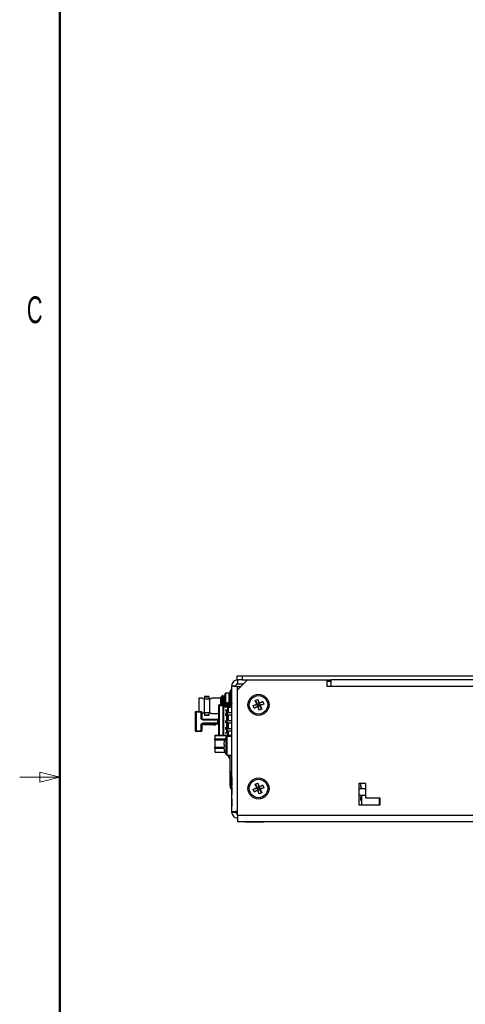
# Model space of a CAD drawing. Header units: millimetres. Extents: x 19 to 844, y 7 to 552.
# Tile 22 of 63: x 19 to 86, y 245 to 393. Entities that reach past the tile are written whole.
import ezdxf

# ---------------------------------------------------------------- set-up
doc = ezdxf.new("R2010")
doc.units = ezdxf.units.MM
doc.styles.add('SLDTEXTSTYLE0', font='TXT', dxfattribs={"width": 0.605})

msp = doc.modelspace()

# ---------------------------------------------------------------- linework, layer by layer
at = {"color": 7, "linetype": 'Continuous', "lineweight": 50}
msp.add_line((25.4, 546.1), (25.4, 12.7), dxfattribs=at)
at = {"color": 7, "linetype": 'Continuous', "lineweight": 25}
for p, q in [((51.857, 293.947), (51.857, 294.554)), ((51.857, 294.554), (52.607, 294.554)), ((52.607, 294.554), (52.607, 293.947)), ((52.607, 294.554), (177.257, 294.554)), ((53.108, 294.579), (53.108, 294.554)), ((53.108, 294.579), (55.634, 294.579)), ((55.634, 294.579), (55.858, 294.579)), ((55.858, 294.554), (55.858, 294.579)), ((51.044, 293.084), (51.652, 293.084)), ((51.044, 274.196), (51.044, 293.084)), ((51.907, 293.947), (51.857, 293.947)), ((51.907, 293.947), (51.907, 293.34)), ((51.907, 293.947), (52.04, 293.947)), ((53.407, 293.947), (51.907, 292.447)), ((51.907, 293.34), (52.8, 293.34)), ((51.907, 292.986), (52.447, 292.986)), ((52.607, 293.947), (52.04, 293.947)), ((52.607, 293.947), (53.407, 293.947)), ((53.407, 293.947), (65.235, 293.947)), ((65.235, 293.947), (65.907, 293.947)), ((65.235, 293.947), (65.235, 292.965)), ((65.907, 292.965), (65.235, 292.965)), ((159.42, 293.947), (65.907, 293.947)), ((65.907, 292.965), (65.907, 293.947)), ((47.002, 291.445), (47.002, 291.098)), ((47.702, 291.445), (47.002, 291.445)), ((47.702, 291.098), (47.702, 291.445)), ((49.518, 291.45), (49.377, 291.205)), ((49.56, 291.45), (49.518, 291.45)), ((49.518, 291.45), (49.518, 291.023)), ((49.721, 291.63), (49.664, 291.63)), ((49.913, 291.45), (49.827, 291.45)), ((50.102, 291.948), (50.002, 291.848)), ((50.002, 291.848), (50.002, 290.568)), ((50.652, 291.948), (50.102, 291.948)), ((50.102, 291.948), (50.102, 290.568)), ((50.692, 291.908), (50.652, 291.948)), ((50.652, 290.23), (50.652, 291.948)), ((51.044, 292.408), (50.854, 292.408)), ((50.854, 292.408), (50.854, 290.757)), ((51.039, 291.571), (51.023, 291.542)), ((51.039, 292.689), (51.044, 292.689)), ((51.039, 292.668), (51.044, 292.668)), ((51.039, 292.641), (51.044, 292.641)), ((51.039, 292.451), (51.039, 292.641)), ((51.039, 292.451), (51.044, 292.451)), ((51.039, 292.408), (51.039, 292.451)), ((51.039, 292.016), (51.044, 292.016)), ((51.039, 290.958), (51.039, 292.016)), ((51.907, 273.708), (51.907, 292.447)), ((46.664, 291.205), (46.127, 291.205)), ((46.127, 291.205), (46.127, 289.23)), ((46.862, 291.098), (46.977, 291.098)), ((46.977, 289.038), (46.977, 291.098)), ((47.727, 291.098), (47.727, 289.038)), ((47.727, 291.098), (47.841, 291.098)), ((49.377, 291.205), (48.039, 291.205)), ((49.227, 290.13), (49.102, 290.13)), ((49.102, 285.646), (49.102, 290.13)), ((49.227, 290.13), (49.227, 290.255)), ((49.227, 290.255), (49.727, 290.255)), ((49.227, 290.13), (49.727, 290.13)), ((49.377, 291.205), (49.377, 290.255)), ((49.727, 290.219), (49.727, 290.255)), ((49.727, 290.13), (49.727, 290.219)), ((49.852, 290.13), (49.727, 290.13)), ((49.852, 290.135), (50.4, 290.135)), ((49.852, 290.095), (49.852, 290.135)), ((49.852, 290.095), (49.852, 289.968)), ((50.002, 290.095), (49.852, 290.095)), ((49.852, 289.893), (49.852, 289.968)), ((49.852, 289.968), (50.002, 289.968)), ((49.852, 289.893), (49.852, 289.868)), ((49.852, 285.646), (49.852, 289.868)), ((50.477, 289.868), (49.852, 289.868)), ((50.002, 290.568), (50.102, 290.568)), ((50.002, 290.095), (50.002, 289.968)), ((50.369, 290.095), (50.002, 290.095)), ((50.002, 289.968), (50.369, 289.968)), ((50.116, 290.185), (50.072, 290.208)), ((50.102, 290.568), (50.402, 290.568)), ((50.446, 290.161), (50.291, 290.241)), ((50.314, 290.285), (50.499, 290.19)), ((50.369, 290.095), (50.369, 289.968)), ((50.477, 290.095), (50.369, 290.095)), ((50.369, 289.968), (50.444, 289.968)), ((50.402, 290.568), (50.402, 290.24)), ((50.402, 290.184), (50.402, 290.137)), ((50.652, 289.968), (50.444, 289.968)), ((50.477, 289.968), (50.477, 290.095)), ((50.477, 290.095), (50.493, 290.095)), ((50.477, 289.048), (50.477, 289.868)), ((50.493, 289.968), (50.493, 290.095)), ((50.493, 290.095), (50.602, 290.095)), ((50.512, 290.146), (51.04, 290.414)), ((50.512, 289.868), (50.512, 289.065)), ((50.512, 289.868), (51.059, 289.868)), ((51.073, 290.388), (50.536, 290.114)), ((50.591, 290.143), (50.684, 290.095)), ((50.602, 290.095), (50.602, 289.968)), ((51.044, 290.095), (50.602, 290.095)), ((50.702, 290.043), (50.702, 290.018)), ((50.752, 290.275), (50.752, 291.014)), ((51.044, 290.093), (50.752, 290.093)), ((50.854, 290.757), (51.044, 290.757)), ((51.039, 290.958), (51.044, 290.958)), ((54.253, 290.112), (54.787, 290.333)), ((54.253, 290.112), (54.915, 290.279)), ((54.404, 289.747), (54.253, 290.112)), ((54.404, 289.747), (54.991, 290.097)), ((54.937, 289.968), (54.404, 289.747)), ((54.566, 290.867), (54.931, 291.018)), ((54.787, 290.333), (54.566, 290.867)), ((54.566, 290.867), (54.915, 290.279)), ((54.915, 290.279), (54.787, 290.333)), ((54.915, 290.279), (55.098, 290.355)), ((54.991, 290.097), (54.915, 290.279)), ((54.931, 291.018), (55.098, 290.355)), ((54.931, 291.018), (55.152, 290.484)), ((54.937, 289.968), (54.991, 290.097)), ((55.158, 289.434), (54.937, 289.968)), ((55.173, 290.172), (54.991, 290.097)), ((55.158, 289.434), (54.991, 290.097)), ((55.685, 290.704), (55.098, 290.355)), ((55.152, 290.484), (55.098, 290.355)), ((55.098, 290.355), (55.173, 290.172)), ((55.152, 290.484), (55.685, 290.704)), ((55.836, 290.339), (55.173, 290.172)), ((55.173, 290.172), (55.302, 290.119)), ((55.523, 289.585), (55.173, 290.172)), ((55.836, 290.339), (55.302, 290.119)), ((55.302, 290.119), (55.523, 289.585)), ((55.685, 290.704), (55.836, 290.339)), ((45.602, 289.105), (45.602, 286.355)), ((45.638, 289.105), (45.602, 289.105)), ((45.727, 289.105), (45.638, 289.105)), ((45.727, 289.23), (45.727, 289.105)), ((45.727, 289.23), (46.477, 289.23)), ((45.727, 289.105), (45.727, 286.355)), ((46.477, 289.105), (45.727, 289.105)), ((46.477, 289.194), (46.477, 289.23)), ((46.477, 289.105), (46.477, 289.194)), ((46.477, 288.23), (46.477, 289.105)), ((46.602, 289.105), (46.477, 289.105)), ((46.602, 289.105), (46.602, 288.23)), ((46.602, 288.93), (46.664, 288.93)), ((46.977, 289.038), (46.862, 289.038)), ((47.002, 289.038), (47.002, 288.69)), ((47.002, 288.69), (47.702, 288.69)), ((47.702, 288.69), (47.702, 289.038)), ((47.841, 289.038), (47.727, 289.038)), ((48.039, 288.93), (49.102, 288.93)), ((50.272, 289.43), (50.085, 289.43)), ((50.085, 288.855), (50.272, 288.855)), ((50.272, 288.605), (50.085, 288.605)), ((50.272, 288.855), (50.272, 289.43)), ((50.338, 289.43), (50.272, 289.43)), ((50.272, 288.855), (50.338, 288.855)), ((50.272, 288.605), (50.272, 287.855)), ((50.338, 288.605), (50.272, 288.605)), ((50.378, 288.855), (50.437, 288.855)), ((50.477, 287.861), (50.477, 288.702)), ((50.512, 289.065), (50.577, 289.075)), ((50.512, 288.686), (50.512, 287.877)), ((50.577, 288.675), (50.512, 288.686)), ((50.577, 289.075), (51.044, 289.075)), ((50.978, 288.675), (50.577, 288.675)), ((55.523, 289.585), (55.158, 289.434)), ((46.602, 288.23), (46.477, 288.23)), ((46.477, 286.355), (46.477, 287.23)), ((46.477, 287.23), (46.602, 287.23)), ((46.602, 287.23), (46.602, 286.355)), ((46.727, 288.105), (48.977, 288.105)), ((46.727, 288.105), (46.727, 287.98)), ((46.727, 287.98), (48.977, 287.98)), ((48.977, 287.48), (46.727, 287.48)), ((46.727, 287.48), (46.727, 287.355)), ((48.977, 287.355), (46.727, 287.355)), ((46.8, 287.355), (46.8, 287.255)), ((47.102, 287.255), (46.8, 287.255)), ((47.102, 287.355), (47.102, 287.255)), ((47.404, 287.255), (47.102, 287.255)), ((47.404, 287.355), (47.404, 287.255)), ((47.706, 287.255), (47.404, 287.255)), ((47.706, 287.355), (47.706, 287.255)), ((48.008, 287.255), (47.706, 287.255)), ((48.008, 287.355), (48.008, 287.255)), ((48.31, 287.255), (48.008, 287.255)), ((48.31, 287.355), (48.31, 287.255)), ((48.31, 287.255), (48.612, 287.255)), ((48.612, 287.355), (48.612, 287.255)), ((48.977, 287.98), (48.977, 288.105)), ((48.977, 287.98), (49.102, 287.98)), ((48.977, 287.48), (48.977, 287.98)), ((49.102, 287.48), (48.977, 287.48)), ((48.977, 287.355), (48.977, 287.48)), ((50.085, 287.855), (50.272, 287.855)), ((50.272, 287.605), (50.085, 287.605)), ((50.272, 287.855), (50.338, 287.855)), ((50.272, 287.605), (50.272, 286.855)), ((50.338, 287.605), (50.272, 287.605)), ((50.437, 287.605), (50.394, 287.605)), ((50.467, 287.855), (50.495, 287.855)), ((50.477, 286.673), (50.477, 287.515)), ((50.512, 287.877), (50.577, 287.888)), ((50.512, 287.498), (50.512, 286.69)), ((50.577, 287.488), (50.512, 287.498)), ((50.577, 287.888), (51.044, 287.888)), ((51.044, 287.488), (50.577, 287.488)), ((45.602, 286.355), (45.727, 286.355)), ((45.727, 286.355), (46.477, 286.355)), ((45.727, 286.355), (45.727, 286.267)), ((45.727, 286.267), (45.727, 286.23)), ((46.477, 286.23), (45.727, 286.23)), ((46.477, 286.355), (46.565, 286.355)), ((46.477, 286.23), (46.477, 286.355)), ((46.565, 286.355), (46.602, 286.355)), ((48.544, 285.646), (51.044, 285.646)), ((48.544, 285.643), (48.544, 285.646)), ((51.044, 285.643), (48.544, 285.643)), ((48.544, 285.643), (48.544, 285.121)), ((50.085, 286.855), (50.272, 286.855)), ((50.272, 286.605), (50.085, 286.605)), ((50.085, 286.03), (50.272, 286.03)), ((50.272, 286.855), (50.338, 286.855)), ((50.272, 286.605), (50.272, 286.03)), ((50.338, 286.605), (50.272, 286.605)), ((50.272, 286.03), (50.338, 286.03)), ((51.044, 285.508), (50.371, 285.508)), ((50.51, 286.605), (50.406, 286.605)), ((50.512, 286.69), (50.577, 286.7)), ((50.577, 286.3), (50.512, 286.311)), ((50.577, 286.7), (51.044, 286.7)), ((51.044, 286.3), (50.577, 286.3)), ((48.544, 285.121), (50.059, 285.121)), ((48.544, 284.93), (48.544, 285.121)), ((49.984, 284.93), (48.544, 284.93)), ((48.544, 284.93), (48.544, 283.885)), ((48.544, 283.885), (49.861, 283.885)), ((48.544, 283.695), (48.544, 283.885)), ((49.885, 283.695), (48.544, 283.695)), ((48.544, 283.695), (48.544, 283.172)), ((48.544, 283.172), (50.026, 283.172)), ((48.544, 283.172), (48.544, 283.17)), ((48.544, 283.17), (50.027, 283.17)), ((50.371, 282.708), (51.044, 282.708)), ((50.459, 282.708), (50.752, 282.055)), ((50.752, 282.706), (50.752, 278.074)), ((50.852, 278.968), (50.852, 280.118)), ((51.044, 280.218), (50.952, 280.218)), ((50.752, 278.074), (50.852, 278.074)), ((50.852, 277.818), (50.852, 278.968)), ((51.039, 279.453), (51.039, 279.412)), ((51.039, 279.453), (51.044, 279.453)), ((51.039, 279.412), (51.039, 278.333)), ((51.039, 279.412), (51.044, 279.412)), ((51.039, 278.333), (51.044, 278.333)), ((51.039, 278.333), (51.039, 278.101)), ((51.039, 278.101), (51.044, 278.101)), ((54.566, 278.367), (54.931, 278.518)), ((54.566, 278.367), (54.915, 277.779)), ((54.787, 277.833), (54.566, 278.367)), ((54.931, 278.518), (55.098, 277.855)), ((54.931, 278.518), (55.152, 277.984)), ((55.685, 278.204), (55.098, 277.855)), ((55.152, 277.984), (55.685, 278.204)), ((55.685, 278.204), (55.836, 277.839)), ((71.044, 278.461), (70.044, 278.461)), ((70.044, 278.461), (70.044, 275.286)), ((71.044, 276.286), (71.044, 278.461)), ((50.952, 277.718), (51.039, 277.718)), ((51.039, 277.912), (51.044, 277.912)), ((51.039, 277.912), (51.039, 276.833)), ((51.039, 276.833), (51.044, 276.833)), ((54.253, 277.612), (54.787, 277.833)), ((54.253, 277.612), (54.915, 277.779)), ((54.404, 277.247), (54.253, 277.612)), ((54.404, 277.247), (54.991, 277.597)), ((54.937, 277.468), (54.404, 277.247)), ((54.915, 277.779), (54.787, 277.833)), ((54.915, 277.779), (55.098, 277.855)), ((54.991, 277.597), (54.915, 277.779)), ((54.937, 277.468), (54.991, 277.597)), ((55.158, 276.934), (54.937, 277.468)), ((55.173, 277.672), (54.991, 277.597)), ((55.158, 276.934), (54.991, 277.597)), ((55.152, 277.984), (55.098, 277.855)), ((55.098, 277.855), (55.173, 277.672)), ((55.523, 277.085), (55.158, 276.934)), ((55.836, 277.839), (55.173, 277.672)), ((55.173, 277.672), (55.302, 277.619)), ((55.523, 277.085), (55.173, 277.672)), ((55.836, 277.839), (55.302, 277.619)), ((55.302, 277.619), (55.523, 277.085)), ((70.044, 277.718), (71.044, 277.718)), ((70.044, 276.726), (71.044, 276.726)), ((70.404, 276.726), (70.404, 275.286)), ((51.039, 276.189), (51.044, 276.189)), ((51.039, 276.162), (51.044, 276.162)), ((51.039, 276.162), (51.039, 275.957)), ((51.039, 275.957), (51.044, 275.957)), ((51.039, 275.957), (51.039, 275.083)), ((70.044, 275.413), (70.071, 275.286)), ((70.044, 275.286), (73.219, 275.286)), ((73.219, 276.286), (71.044, 276.286)), ((73.099, 275.286), (73.099, 276.286)), ((73.219, 275.286), (73.219, 276.286)), ((51.039, 275.083), (51.044, 275.083)), ((51.039, 275.056), (51.044, 275.056)), ((51.044, 274.196), (51.652, 274.196)), ((51.907, 273.708), (51.907, 272.726)), ((177.907, 272.726), (51.907, 272.726)), ((53.089, 272.726), (53.089, 272.701)), ((55.839, 272.701), (53.089, 272.701)), ((55.839, 272.701), (55.839, 272.726))]:
    msp.add_line(p, q, dxfattribs=at)
at = {"color": 8, "linetype": 'Continuous', "lineweight": 25}
for p, q in [((51.907, 292.447), (51.907, 292.986)), ((65.907, 293.724), (65.235, 293.724)), ((65.235, 293.011), (65.907, 293.011)), ((158.449, 292.965), (65.907, 292.965)), ((49.227, 285.646), (49.227, 290.13)), ((49.727, 290.13), (49.727, 285.646)), ((50.218, 284.108), (50.218, 285.422)), ((50.371, 284.108), (50.371, 285.508)), ((50.477, 285.646), (50.477, 286.327)), ((50.512, 286.311), (50.512, 285.646)), ((50.218, 282.793), (50.218, 284.108)), ((50.371, 282.708), (50.371, 284.108)), ((50.952, 280.218), (50.952, 278.968)), ((50.952, 278.968), (50.952, 277.718)), ((159.717, 273.708), (51.907, 273.708))]:
    msp.add_line(p, q, dxfattribs=at)
at = {"color": 7, "linetype": 'Continuous', "lineweight": 18}
for p, q in [((25.4, 279.4), (22.4, 280.15)), ((22.4, 280.15), (22.4, 278.65)), ((25.4, 279.4), (19.4, 279.4)), ((22.4, 278.65), (25.4, 279.4))]:
    msp.add_line(p, q, dxfattribs=at)
at = {"color": 7, "linetype": 'Continuous', "lineweight": 25, "flags": 128}
for points in [[(49.939, 284.283), (49.924, 284.284), (49.91, 284.286), (49.898, 284.287), (49.887, 284.288), (49.878, 284.289), (49.87, 284.29), (49.863, 284.291), (49.858, 284.291)], [(49.858, 283.924), (49.863, 283.925), (49.87, 283.925), (49.878, 283.926), (49.887, 283.927), (49.898, 283.928), (49.91, 283.93), (49.924, 283.931), (49.939, 283.933)], [(49.933, 284.769), (49.934, 284.769), (49.935, 284.768), (49.936, 284.767), (49.939, 284.765)], [(49.939, 283.451), (49.936, 283.449), (49.935, 283.448), (49.934, 283.447), (49.933, 283.447)], [(73.219, 275.759), (73.17, 275.804), (73.099, 275.889)]]:
    msp.add_lwpolyline(points, dxfattribs=at)
at = {"color": 7, "linetype": 'Continuous', "lineweight": 25}
for centre, radius in [((55.044, 290.226), 1.575), ((55.044, 290.226), 1.375), ((55.044, 277.726), 1.575), ((55.044, 277.726), 1.375)]:
    msp.add_circle(centre, radius, dxfattribs=at)
for centre, radius, start, end in [((47.352, 292.798), 1.397, 255.49411, 284.50589), ((52.547, 291.583), 1.884, 154.01077, 205.98923), ((49.227, 290.13), 0.125, 135, 180), ((49.227, 290.13), 0.125, 90, 135), ((49.727, 290.13), 0.125, 0, 90), ((49.927, 289.893), 0.075, 90, 180), ((50.232, 290.125), 0.18, 62.78096, 152.78096), ((50.232, 290.125), 0.13, 62.78096, 152.78096), ((45.727, 289.105), 0.125, 90, 180), ((46.477, 289.105), 0.125, 0, 90), ((50.577, 288.875), 0.2, 120, 240), ((46.727, 288.23), 0.125, 180, 270), ((46.727, 287.23), 0.125, 90, 180), ((48.977, 288.23), 0.125, 270, 360), ((48.977, 287.23), 0.125, 0, 90), ((50.577, 287.688), 0.2, 120, 240), ((45.727, 286.355), 0.125, 180, 270), ((46.477, 286.355), 0.125, 270, 0), ((52.344, 284.108), 2.5, 148.2737, 164.66761), ((50.371, 285.328), 0.18, 90, 148.2737), ((50.577, 286.5), 0.2, 120, 240), ((52.362, 284.108), 2.511, 164.83108, 175.81092), ((52.362, 284.108), 2.511, 184.18908, 195.16895), ((52.817, 284.108), 2.884, 176.51888, 183.48112), ((52.344, 284.108), 2.5, 195.33239, 211.7263), ((50.371, 282.888), 0.18, 211.7263, 270), ((50.952, 280.118), 0.1, 90, 180), ((70.849, 278.226), 0.597, 156.76638, 238.33577), ((50.952, 277.818), 0.1, 180, 270), ((70.849, 276.226), 0.597, 138.16485, 221.83515)]:
    msp.add_arc(centre, radius, start, end, dxfattribs=at)
for points, knots in [([(51.907, 293.947), (51.794, 293.934), (51.568, 293.908), (51.283, 293.708), (51.083, 293.423), (51.057, 293.197), (51.044, 293.084)], [0, 0, 0, 0, 0.2500004, 0.5000009, 0.7500003, 1, 1, 1, 1]), ([(51.044, 293.084), (51.057, 293.076), (51.083, 293.06), (51.283, 293.035), (51.568, 293.011), (51.794, 292.994), (51.907, 292.986)], [0, 0, 0, 0, 0.2499984, 0.50000051, 0.7499989, 1, 1, 1, 1]), ([(51.907, 293.34), (51.874, 293.336), (51.807, 293.328), (51.722, 293.269), (51.663, 293.185), (51.655, 293.117), (51.652, 293.084)], [0, 0, 0, 0, 0.2499973, 0.5, 0.7499984, 1, 1, 1, 1]), ([(51.652, 293.084), (51.655, 293.076), (51.663, 293.06), (51.722, 293.035), (51.807, 293.011), (51.874, 292.994), (51.907, 292.986)], [0, 0, 0, 0, 0.25, 0.500001, 0.7499983, 1, 1, 1, 1]), ([(49.66, 291.626), (49.643, 291.596), (49.608, 291.536), (49.573, 291.476), (49.556, 291.446)], [0, 0, 0, 0, 0.5000268, 1, 1, 1, 1]), ([(49.556, 291.438), (49.56, 291.443), (49.569, 291.453), (49.584, 291.342), (49.6, 291.133), (49.616, 290.84), (49.628, 290.538), (49.637, 290.334), (49.64, 290.255)], [0, 0, 0, 0, 0.1462272, 0.3324856, 0.5213582, 0.7053779, 0.88572, 1, 1, 1, 1]), ([(49.66, 291.625), (49.66, 291.625), (49.662, 291.635), (49.668, 291.623), (49.682, 291.576), (49.703, 291.31), (49.721, 290.911), (49.735, 290.537), (49.743, 290.313), (49.745, 290.265)], [0, 0, 0, 0, 0.0035945, 0.0477888, 0.270406, 0.4930211, 0.7157226, 0.9383769, 1, 1, 1, 1]), ([(49.721, 291.63), (49.727, 291.613), (49.739, 291.578), (49.76, 291.309), (49.778, 290.911), (49.792, 290.525), (49.801, 290.288), (49.803, 290.226)], [0, 0, 0, 0, 0.229854, 0.4597056, 0.6896465, 0.9195387, 1, 1, 1, 1]), ([(49.828, 291.447), (49.811, 291.477), (49.776, 291.538), (49.741, 291.598), (49.724, 291.628)], [0, 0, 0, 0, 0.4999429, 1, 1, 1, 1]), ([(49.828, 291.44), (49.832, 291.43), (49.841, 291.407), (49.857, 291.243), (49.874, 290.988), (49.888, 290.663), (49.901, 290.362), (49.909, 290.175), (49.911, 290.116)], [0, 0, 0, 0, 0.1553826, 0.3485668, 0.5403727, 0.7247248, 0.9139472, 1, 1, 1, 1]), ([(50.013, 291.627), (49.996, 291.597), (49.961, 291.537), (49.927, 291.477), (49.909, 291.447)], [0, 0, 0, 0, 0.50004277, 1, 1, 1, 1]), ([(49.913, 291.448), (49.913, 291.449), (49.918, 291.466), (49.929, 291.401), (49.945, 291.247), (49.962, 290.987), (49.976, 290.663), (49.988, 290.368), (49.996, 290.187), (49.998, 290.135)], [0, 0, 0, 0, 0.009537, 0.1906765, 0.3778306, 0.5636493, 0.742247, 0.925563, 1, 1, 1, 1]), ([(46.862, 291.098), (46.814, 291.122), (46.718, 291.171), (46.673, 291.2), (46.66, 291.207), (46.668, 291.203), (46.671, 291.201)], [0, 0, 0, 0, 0.3945192, 0.7908026, 0.9208664, 1, 1, 1, 1]), ([(46.977, 291.098), (47.069, 291.098), (47.19, 291.098), (47.419, 291.098), (47.58, 291.098), (47.698, 291.098), (47.727, 291.098)], [0, 0, 0, 0, 0.379644, 0.5003337, 0.87921, 1, 1, 1, 1]), ([(48.039, 291.205), (48.033, 291.201), (48.02, 291.194), (47.938, 291.146), (47.868, 291.111), (47.841, 291.098)], [0, 0, 0, 0, 0.3845686, 0.7679902, 1, 1, 1, 1]), ([(49.518, 291.023), (49.521, 290.96), (49.53, 290.802), (49.54, 290.538), (49.549, 290.334), (49.552, 290.255)], [0, 0, 0, 0, 0.2886847, 0.7240904, 1, 1, 1, 1]), ([(49.535, 290.255), (49.532, 290.407), (49.526, 290.695), (49.521, 290.918), (49.518, 291.023)], [0, 0, 0, 0, 0.52595253, 1, 1, 1, 1]), ([(50.086, 290.56), (50.088, 290.511), (50.093, 290.378), (50.099, 290.229), (50.102, 290.135)], [0, 0, 0, 0, 0.371217, 1, 1, 1, 1]), ([(50.143, 290.568), (50.145, 290.516), (50.15, 290.38), (50.156, 290.228), (50.159, 290.135)], [0, 0, 0, 0, 0.3829488, 1, 1, 1, 1]), ([(50.244, 290.568), (50.246, 290.536), (50.252, 290.406), (50.258, 290.251), (50.263, 290.135)], [0, 0, 0, 0, 0.2432429, 1, 1, 1, 1]), ([(50.332, 290.581), (50.333, 290.545), (50.34, 290.399), (50.347, 290.226), (50.353, 290.095)], [0, 0, 0, 0, 0.2468661, 1, 1, 1, 1]), ([(50.477, 290.135), (50.483, 290.135), (50.496, 290.136), (50.506, 290.143), (50.512, 290.146)], [0, 0, 0, 0, 0.499973, 1, 1, 1, 1]), ([(50.536, 290.114), (50.526, 290.108), (50.508, 290.097), (50.487, 290.096), (50.477, 290.095)], [0, 0, 0, 0, 0.4999752, 1, 1, 1, 1]), ([(50.477, 289.868), (50.483, 289.868), (50.496, 289.868), (50.506, 289.868), (50.512, 289.868)], [0, 0, 0, 0, 0.499973, 1, 1, 1, 1]), ([(50.702, 290.018), (50.701, 290.011), (50.699, 289.998), (50.688, 289.982), (50.671, 289.97), (50.658, 289.969), (50.652, 289.968)], [0, 0, 0, 0, 0.2499977, 0.4999881, 0.7499719, 1, 1, 1, 1]), ([(50.752, 290.093), (50.745, 290.092), (50.732, 290.091), (50.715, 290.079), (50.704, 290.062), (50.702, 290.049), (50.702, 290.043)], [0, 0, 0, 0, 0.2499831, 0.5000084, 0.7500005, 1, 1, 1, 1]), ([(50.771, 291.072), (50.774, 291.016), (50.783, 290.833), (50.795, 290.462), (50.807, 290.162), (50.812, 290.038)], [0, 0, 0, 0, 0.20886119, 0.67157798, 1, 1, 1, 1]), ([(50.84, 290.788), (50.845, 290.666), (50.851, 290.505), (50.858, 290.323), (50.86, 290.279)], [0, 0, 0, 0, 0.7584264, 1, 1, 1, 1]), ([(50.942, 290.757), (50.942, 290.755), (50.948, 290.635), (50.957, 290.398), (50.967, 290.17), (50.97, 290.093)], [0, 0, 0, 0, 0.014129, 0.6641052, 1, 1, 1, 1]), ([(51.028, 290.802), (51.029, 290.785), (51.034, 290.678), (51.04, 290.539), (51.044, 290.421)], [0, 0, 0, 0, 0.16148, 1, 1, 1, 1]), ([(46.664, 288.93), (46.67, 288.934), (46.683, 288.942), (46.765, 288.99), (46.835, 289.025), (46.862, 289.038)], [0, 0, 0, 0, 0.3845697, 0.7679896, 1, 1, 1, 1]), ([(47.727, 289.038), (47.634, 289.038), (47.513, 289.038), (47.284, 289.038), (47.123, 289.038), (47.005, 289.038), (46.977, 289.038)], [0, 0, 0, 0, 0.3796439, 0.5003382, 0.8792145, 1, 1, 1, 1]), ([(47.006, 288.691), (47.004, 288.691), (46.999, 288.69), (47.029, 288.697), (47.092, 288.711), (47.188, 288.727), (47.28, 288.735), (47.336, 288.735), (47.352, 288.735)], [0, 0, 0, 0, 0.0636546, 0.271383, 0.4810989, 0.6966571, 0.9132542, 1, 1, 1, 1]), ([(47.352, 288.735), (47.39, 288.734), (47.467, 288.732), (47.571, 288.718), (47.65, 288.703), (47.697, 288.692), (47.697, 288.691), (47.697, 288.691)], [0, 0, 0, 0, 0.20998534, 0.41979691, 0.6339249, 0.85107303, 1, 1, 1, 1]), ([(47.841, 289.038), (47.888, 289.014), (47.983, 288.965), (48.034, 288.933), (48.038, 288.931), (48.039, 288.93)], [0, 0, 0, 0, 0.4284213, 0.8587598, 1, 1, 1, 1]), ([(50.512, 289.065), (50.506, 289.063), (50.495, 289.058), (50.483, 289.052), (50.477, 289.048)], [0, 0, 0, 0, 0.48802404, 1, 1, 1, 1]), ([(50.512, 288.686), (50.506, 288.688), (50.495, 288.692), (50.483, 288.699), (50.477, 288.702)], [0, 0, 0, 0, 0.489573, 1, 1, 1, 1]), ([(46.727, 287.98), (46.695, 287.984), (46.647, 287.989), (46.588, 288.02), (46.549, 288.052), (46.516, 288.092), (46.485, 288.15), (46.48, 288.199), (46.477, 288.23)], [0, 0, 0, 0, 0.23945771, 0.36821838, 0.50000498, 0.62877778, 0.76056099, 1, 1, 1, 1]), ([(46.477, 287.23), (46.48, 287.262), (46.485, 287.31), (46.516, 287.368), (46.548, 287.408), (46.588, 287.44), (46.646, 287.472), (46.695, 287.477), (46.727, 287.48)], [0, 0, 0, 0, 0.2394403, 0.3682142, 0.4999943, 0.6287766, 0.7605433, 1, 1, 1, 1]), ([(50.512, 287.877), (50.506, 287.875), (50.495, 287.871), (50.483, 287.864), (50.477, 287.861)], [0, 0, 0, 0, 0.48802404, 1, 1, 1, 1]), ([(50.512, 287.498), (50.506, 287.501), (50.495, 287.505), (50.483, 287.511), (50.477, 287.515)], [0, 0, 0, 0, 0.489573, 1, 1, 1, 1]), ([(50.512, 286.69), (50.506, 286.688), (50.495, 286.683), (50.483, 286.677), (50.477, 286.673)], [0, 0, 0, 0, 0.4880152, 1, 1, 1, 1]), ([(50.477, 286.327), (50.483, 286.324), (50.495, 286.317), (50.506, 286.313), (50.512, 286.311)], [0, 0, 0, 0, 0.51197596, 1, 1, 1, 1]), ([(51.907, 274.294), (51.794, 274.285), (51.568, 274.269), (51.283, 274.245), (51.083, 274.22), (51.057, 274.204), (51.044, 274.196)], [0, 0, 0, 0, 0.25000112, 0.49999945, 0.75000158, 1, 1, 1, 1]), ([(51.044, 274.196), (51.057, 274.083), (51.083, 273.857), (51.283, 273.571), (51.568, 273.372), (51.794, 273.346), (51.907, 273.333)], [0, 0, 0, 0, 0.25000034, 0.49999925, 0.74999976, 1, 1, 1, 1]), ([(51.907, 274.294), (51.874, 274.285), (51.807, 274.269), (51.722, 274.245), (51.663, 274.22), (51.655, 274.204), (51.652, 274.196)], [0, 0, 0, 0, 0.250002, 0.4999985, 0.7499998, 1, 1, 1, 1]), ([(51.652, 274.196), (51.655, 274.162), (51.663, 274.095), (51.722, 274.011), (51.807, 273.952), (51.874, 273.944), (51.907, 273.94)], [0, 0, 0, 0, 0.2500023, 0.4999998, 0.7500026, 1, 1, 1, 1])]:
    msp.add_open_spline(points, degree=3, knots=knots, dxfattribs=at)

# ---------------------------------------------------------------- texts
at = {"color": 7, "linetype": 'Continuous', "lineweight": 0, "insert": (21.638, 351.247), "char_height": 4, "attachment_point": 2, "style": 'SLDTEXTSTYLE0'}
msp.add_mtext('C', dxfattribs=at)

doc.saveas('drawing.dxf')
